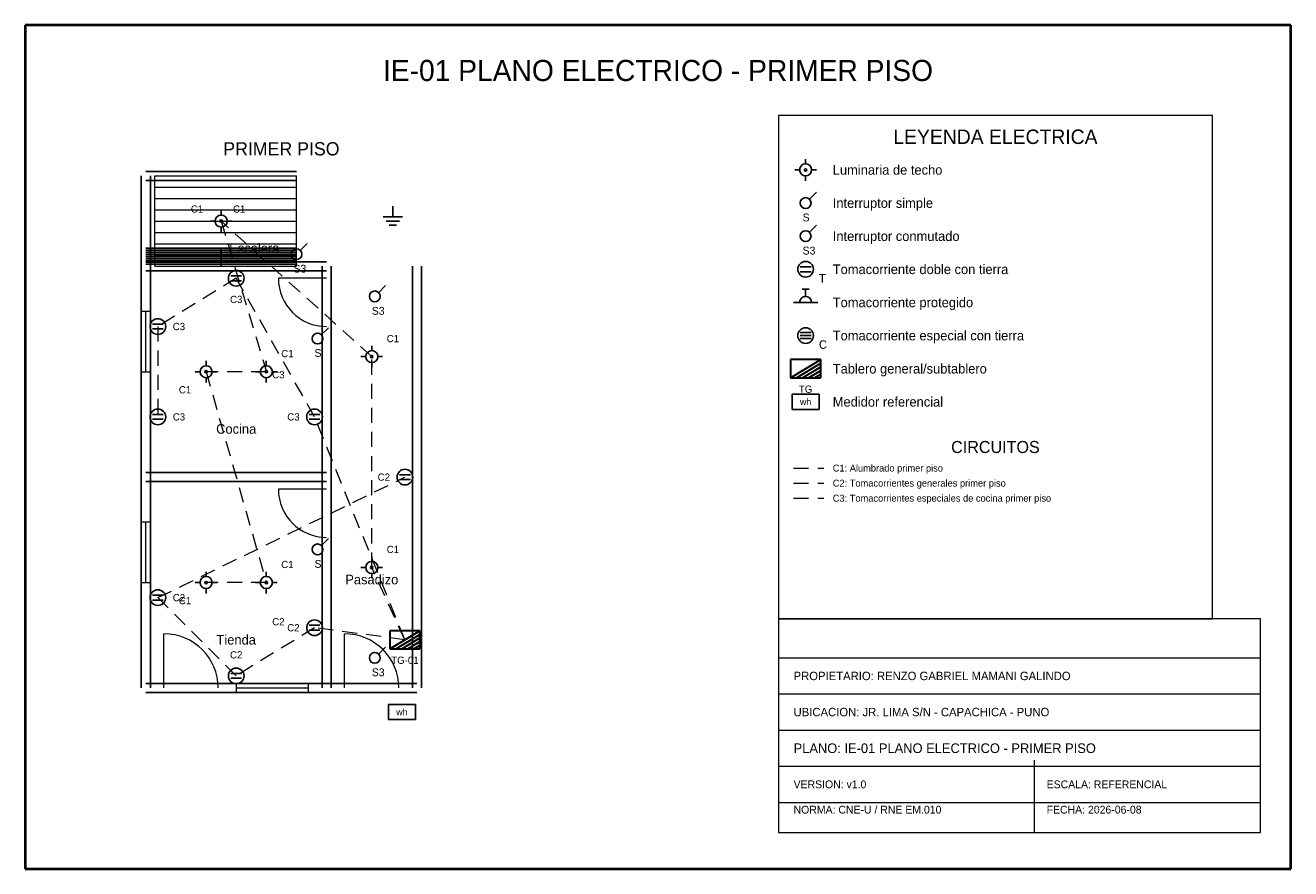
# Model space of a CAD drawing. Header units: metres. Extents: x -1 to 20, y -1 to 13.
import ezdxf
from ezdxf.enums import TextEntityAlignment as Align

# ---------------------------------------------------------------- set-up
doc = ezdxf.new("R2010")
doc.units = ezdxf.units.M
doc.linetypes.add('DASHED', pattern=[0.4, 0.25, -0.15])
for name, color, linetype, lineweight, true_color in [('ARQ_ESCALERAS', 7, 'CONTINUOUS', 15, 0x787878), ('ARQ_MUROS', 7, 'CONTINUOUS', 25, 0x141414), ('ARQ_PUERTAS', 7, 'CONTINUOUS', 15, 0x787878), ('ARQ_TEXTOS', 7, 'CONTINUOUS', 13, 0x787878), ('ARQ_VENTANAS', 7, 'CONTINUOUS', 15, 0x1496aa), ('ELEC_CIRCUITO_C1', 7, 'DASHED', 20, 0xdc7d19), ('ELEC_CIRCUITO_C2', 7, 'DASHED', 20, 0x2355b4), ('ELEC_CIRCUITO_C3', 7, 'DASHED', 20, 0xc81e1e), ('ELEC_INTERRUPTORES', 7, 'CONTINUOUS', 25, 0xdc7d19), ('ELEC_LEYENDA', 7, 'CONTINUOUS', 18, 0x141414), ('ELEC_LUMINARIAS', 7, 'CONTINUOUS', 25, 0xdc7d19), ('ELEC_MEDIDOR', 7, 'CONTINUOUS', 25, 0x1e8246), ('ELEC_PUESTA_TIERRA', 7, 'CONTINUOUS', 25, 0x1e8246), ('ELEC_ROTULO', 7, 'CONTINUOUS', 20, 0x141414), ('ELEC_TABLEROS', 7, 'CONTINUOUS', 30, 0xc81e1e), ('ELEC_TEXTOS', 7, 'CONTINUOUS', 13, 0x141414), ('ELEC_TOMACORRIENTES', 7, 'CONTINUOUS', 25, 0x2355b4), ('MARCO', 7, 'CONTINUOUS', 40, 0x141414)]:
    doc.layers.add(name, color=color, linetype=linetype, lineweight=lineweight, true_color=true_color)

msp = doc.modelspace()

# ---------------------------------------------------------------- linework, layer by layer
at = {"layer": 'ARQ_ESCALERAS'}
for p, q in [((1.15, 9), (1.15, 10.5)), ((1.15, 10.5), (3.5, 10.5)), ((3.5, 9), (3.5, 10.5)), ((1.15, 10.312), (3.5, 10.312)), ((1.15, 10.125), (3.5, 10.125)), ((1.15, 9.938), (3.5, 9.938)), ((1.15, 9.75), (3.5, 9.75)), ((1.15, 9.562), (3.5, 9.562)), ((1.15, 9.375), (3.5, 9.375)), ((1.15, 9.188), (3.5, 9.188)), ((1.15, 9), (3.5, 9))]:
    msp.add_line(p, q, dxfattribs=at)
at = {"layer": 'ARQ_MUROS'}
for p, q in [((0.925, 9), (0.925, 10.5)), ((1, 10.575), (3.5, 10.575)), ((1.075, 9), (1.075, 10.5)), ((1, 10.425), (3.5, 10.425)), ((1, 9.3), (3.5, 9.3)), ((1, 9.267), (2.25, 9.267)), ((2.25, 9), (2.25, 9.3)), ((2.25, 9.267), (3.5, 9.267)), ((1, 9.233), (2.25, 9.233)), ((1, 9.2), (2.25, 9.2)), ((1, 9.167), (2.25, 9.167)), ((1, 9.133), (2.25, 9.133)), ((1, 9.1), (2.25, 9.1)), ((1, 9.075), (4, 9.075)), ((1, 9.075), (3.5, 9.075)), ((1, 9.067), (2.25, 9.067)), ((1, 9.033), (2.25, 9.033)), ((2.25, 9.233), (3.5, 9.233)), ((2.25, 9.2), (3.5, 9.2)), ((2.25, 9.167), (3.5, 9.167)), ((2.25, 9.133), (3.5, 9.133)), ((2.25, 9.1), (3.5, 9.1)), ((2.25, 9.067), (3.5, 9.067)), ((2.25, 9.033), (3.5, 9.033)), ((0.925, 5.5), (0.925, 9)), ((1, 8.925), (4, 8.925)), ((1, 8.925), (3.5, 8.925)), ((1.075, 5.5), (1.075, 9)), ((3.925, 5.5), (3.925, 9)), ((3.925, 2), (3.925, 9)), ((4.075, 5.5), (4.075, 9)), ((4.075, 2), (4.075, 9)), ((5.425, 2), (5.425, 9)), ((5.575, 2), (5.575, 9)), ((0.925, 2), (0.925, 5.5)), ((1, 5.575), (4, 5.575)), ((1.075, 2), (1.075, 5.5)), ((3.925, 2), (3.925, 5.5)), ((4.075, 2), (4.075, 5.5)), ((1, 5.425), (4, 5.425)), ((1, 2.075), (4, 2.075)), ((1, 1.925), (4, 1.925)), ((4, 2.075), (5.5, 2.075)), ((4, 1.925), (5.5, 1.925))]:
    msp.add_line(p, q, dxfattribs=at)
at = {"layer": 'ARQ_PUERTAS'}
for p, q in [((4, 8.8), (3.2, 8.8)), ((4, 5.3), (3.2, 5.3)), ((1.3, 2), (1.3, 2.9)), ((4.3, 2), (4.3, 2.9))]:
    msp.add_line(p, q, dxfattribs=at)
for centre, radius, start, end in [((4, 8.8), 0.8, 180, -90), ((4, 5.3), 0.8, 180, -90), ((1.3, 2), 0.9, 0, 90), ((4.3, 2), 0.9, 0, 90)]:
    msp.add_arc(centre, radius, start, end, dxfattribs=at)
at = {"layer": 'ARQ_VENTANAS'}
for p, q in [((1.075, 8.25), (0.925, 8.25)), ((0.925, 8.25), (0.925, 7.25)), ((1, 7.25), (1, 8.25)), ((1.075, 7.25), (1.075, 8.25)), ((0.925, 7.25), (1.075, 7.25)), ((1.075, 4.75), (0.925, 4.75)), ((0.925, 4.75), (0.925, 3.75)), ((1, 3.75), (1, 4.75)), ((1.075, 3.75), (1.075, 4.75)), ((0.925, 3.75), (1.075, 3.75)), ((3.7, 2.075), (2.5, 2.075)), ((2.5, 2.075), (2.5, 1.925)), ((2.5, 2), (3.7, 2)), ((2.5, 1.925), (3.7, 1.925)), ((3.7, 1.925), (3.7, 2.075))]:
    msp.add_line(p, q, dxfattribs=at)
at = {"layer": 'ELEC_CIRCUITO_C1', "linetype": 'DASHED', "true_color": 0xdc7d19}
for p, q in [((4.75, 7.5), (2.25, 9.75)), ((2.25, 9.75), (3, 7.25)), ((4.75, 4), (4.75, 7.5)), ((3, 7.25), (2, 7.25)), ((2, 7.25), (3, 3.75)), ((11.75, 5.65), (12.25, 5.65)), ((5.3, 2.8), (4.75, 4)), ((3, 3.75), (2, 3.75))]:
    msp.add_line(p, q, dxfattribs=at)
at = {"layer": 'ELEC_CIRCUITO_C2', "linetype": 'DASHED', "true_color": 0x2355b4}
for p, q in [((1.2, 3.5), (5.3, 5.5)), ((11.75, 5.4), (12.25, 5.4)), ((2.5, 2.2), (1.2, 3.5)), ((3.8, 3), (2.5, 2.2)), ((5.3, 2.8), (3.8, 3))]:
    msp.add_line(p, q, dxfattribs=at)
at = {"layer": 'ELEC_CIRCUITO_C3', "linetype": 'DASHED', "true_color": 0xc81e1e}
for p, q in [((2.5, 8.8), (1.2, 8)), ((3.8, 6.5), (2.5, 8.8)), ((1.2, 8), (1.2, 6.5)), ((5.3, 2.8), (3.8, 6.5)), ((11.75, 5.15), (12.25, 5.15))]:
    msp.add_line(p, q, dxfattribs=at)
at = {"layer": 'ELEC_INTERRUPTORES', "true_color": 0xdc7d19}
for p, q in [((12.01, 10.11), (12.13, 10.23)), ((12.01, 9.56), (12.13, 9.68)), ((3.56, 9.26), (3.68, 9.38)), ((4.86, 8.56), (4.98, 8.68)), ((3.91, 7.86), (4.03, 7.98)), ((3.91, 4.36), (4.03, 4.48)), ((4.86, 2.56), (4.98, 2.68))]:
    msp.add_line(p, q, dxfattribs=at)
for centre in [(11.95, 10.05), (11.95, 9.5), (3.5, 9.2), (4.8, 8.5), (3.85, 7.8), (3.85, 4.3), (4.8, 2.5)]:
    msp.add_circle(centre, 0.09, dxfattribs=at)
at = {"layer": 'ELEC_LEYENDA', "true_color": 0x141414}
for p, q in [((18.7, 11.5), (11.5, 11.5)), ((11.5, 11.5), (11.5, 3.15)), ((18.7, 3.15), (18.7, 11.5)), ((11.5, 3.15), (18.7, 3.15))]:
    msp.add_line(p, q, dxfattribs=at)
at = {"layer": 'ELEC_LUMINARIAS', "true_color": 0xdc7d19}
for p, q in [((11.95, 10.7), (11.95, 10.78)), ((11.85, 10.6), (11.77, 10.6)), ((11.95, 10.5), (11.95, 10.42)), ((12.05, 10.6), (12.13, 10.6)), ((2.25, 9.85), (2.25, 9.93)), ((2.15, 9.75), (2.07, 9.75)), ((2.35, 9.75), (2.43, 9.75)), ((2.25, 9.65), (2.25, 9.57)), ((4.75, 7.6), (4.75, 7.68)), ((2, 7.35), (2, 7.43)), ((3, 7.35), (3, 7.43)), ((4.65, 7.5), (4.57, 7.5)), ((4.75, 7.4), (4.75, 7.32)), ((4.85, 7.5), (4.93, 7.5)), ((1.9, 7.25), (1.82, 7.25)), ((2, 7.15), (2, 7.07)), ((2.1, 7.25), (2.18, 7.25)), ((2.9, 7.25), (2.82, 7.25)), ((3, 7.15), (3, 7.07)), ((3.1, 7.25), (3.18, 7.25)), ((4.65, 4), (4.57, 4)), ((4.75, 4.1), (4.75, 4.18)), ((4.85, 4), (4.93, 4)), ((2, 3.85), (2, 3.93)), ((3, 3.85), (3, 3.93)), ((4.75, 3.9), (4.75, 3.82)), ((1.9, 3.75), (1.82, 3.75)), ((2, 3.65), (2, 3.57)), ((2.1, 3.75), (2.18, 3.75)), ((2.9, 3.75), (2.82, 3.75)), ((3, 3.65), (3, 3.57)), ((3.1, 3.75), (3.18, 3.75))]:
    msp.add_line(p, q, dxfattribs=at)
for centre, radius in [((11.95, 10.6), 0.1), ((11.95, 10.6), 0.02), ((2.25, 9.75), 0.1), ((2.25, 9.75), 0.02), ((4.75, 7.5), 0.1), ((2, 7.25), 0.1), ((3, 7.25), 0.1), ((4.75, 7.5), 0.02), ((2, 7.25), 0.02), ((3, 7.25), 0.02), ((4.75, 4), 0.1), ((4.75, 4), 0.02), ((2, 3.75), 0.1), ((3, 3.75), 0.1), ((2, 3.75), 0.02), ((3, 3.75), 0.02)]:
    msp.add_circle(centre, radius, dxfattribs=at)
at = {"layer": 'ELEC_MEDIDOR', "true_color": 0x1e8246}
for p, q in [((12.175, 6.875), (11.725, 6.875)), ((11.725, 6.875), (11.725, 6.625)), ((12.175, 6.625), (12.175, 6.875)), ((11.725, 6.625), (12.175, 6.625)), ((5.475, 1.725), (5.025, 1.725)), ((5.025, 1.725), (5.025, 1.475)), ((5.475, 1.475), (5.475, 1.725)), ((5.025, 1.475), (5.475, 1.475))]:
    msp.add_line(p, q, dxfattribs=at)
at = {"layer": 'ELEC_PUESTA_TIERRA', "true_color": 0x1e8246}
for p, q in [((5.1, 10), (5.1, 9.82)), ((4.94, 9.82), (5.26, 9.82)), ((4.99, 9.75), (5.21, 9.75)), ((5.04, 9.68), (5.16, 9.68))]:
    msp.add_line(p, q, dxfattribs=at)
at = {"layer": 'ELEC_ROTULO', "true_color": 0x141414}
for p, q in [((19.5, 3.15), (11.5, 3.15)), ((11.5, 3.15), (11.5, -0.4)), ((19.5, -0.4), (19.5, 3.15)), ((11.5, 2.5), (19.5, 2.5)), ((11.5, 1.9), (19.5, 1.9)), ((11.5, 1.3), (19.5, 1.3)), ((11.5, 0.7), (19.5, 0.7)), ((15.75, -0.4), (15.75, 0.8)), ((11.5, 0.1), (19.5, 0.1)), ((11.5, -0.4), (19.5, -0.4))]:
    msp.add_line(p, q, dxfattribs=at)
at = {"layer": 'ELEC_TABLEROS', "true_color": 0xc81e1e}
for p, q in [((12.2, 7.45), (11.7, 7.45)), ((11.7, 7.45), (11.7, 7.15)), ((11.7, 7.15), (12.2, 7.45)), ((11.8, 7.15), (12.2, 7.39)), ((12.2, 7.15), (12.2, 7.45)), ((12.2, 7.15), (12.2, 7.45)), ((11.7, 7.15), (12.2, 7.15)), ((11.7, 7.15), (12.2, 7.15)), ((11.9, 7.15), (12.2, 7.33)), ((12, 7.15), (12.2, 7.27)), ((12.1, 7.15), (12.2, 7.21)), ((5.55, 2.95), (5.05, 2.95)), ((5.05, 2.95), (5.05, 2.65)), ((5.05, 2.65), (5.55, 2.95)), ((5.55, 2.65), (5.55, 2.95)), ((5.55, 2.65), (5.55, 2.95)), ((5.15, 2.65), (5.55, 2.89)), ((5.25, 2.65), (5.55, 2.83)), ((5.35, 2.65), (5.55, 2.77)), ((5.05, 2.65), (5.55, 2.65)), ((5.05, 2.65), (5.55, 2.65)), ((5.45, 2.65), (5.55, 2.71))]:
    msp.add_line(p, q, dxfattribs=at)
at = {"layer": 'ELEC_TOMACORRIENTES', "true_color": 0xc81e1e}
for p, q in [((2.41, 8.84), (2.59, 8.84)), ((2.41, 8.76), (2.59, 8.76)), ((1.11, 8.04), (1.29, 8.04)), ((1.11, 7.96), (1.29, 7.96)), ((11.86, 7.9), (12.04, 7.9)), ((11.86, 7.85), (12.04, 7.85)), ((11.86, 7.8), (12.04, 7.8)), ((1.11, 6.54), (1.29, 6.54)), ((3.71, 6.54), (3.89, 6.54)), ((1.11, 6.46), (1.29, 6.46)), ((3.71, 6.46), (3.89, 6.46))]:
    msp.add_line(p, q, dxfattribs=at)
at = {"layer": 'ELEC_TOMACORRIENTES', "true_color": 0x2355b4}
for p, q in [((11.86, 8.99), (12.04, 8.99)), ((11.86, 8.91), (12.04, 8.91)), ((11.89, 8.62), (12.01, 8.62)), ((11.95, 8.5), (11.95, 8.62)), ((11.75, 8.4), (12.15, 8.4)), ((5.21, 5.54), (5.39, 5.54)), ((5.21, 5.46), (5.39, 5.46)), ((1.11, 3.54), (1.29, 3.54)), ((1.11, 3.46), (1.29, 3.46)), ((3.71, 3.04), (3.89, 3.04)), ((3.71, 2.96), (3.89, 2.96)), ((2.41, 2.24), (2.59, 2.24)), ((2.41, 2.16), (2.59, 2.16))]:
    msp.add_line(p, q, dxfattribs=at)
for centre in [(11.95, 8.95), (5.3, 5.5), (1.2, 3.5), (3.8, 3), (2.5, 2.2)]:
    msp.add_circle(centre, 0.13, dxfattribs=at)
at = {"layer": 'ELEC_TOMACORRIENTES', "true_color": 0xc81e1e}
for centre in [(2.5, 8.8), (1.2, 8), (11.95, 7.85), (1.2, 6.5), (3.8, 6.5)]:
    msp.add_circle(centre, 0.13, dxfattribs=at)
at = {"layer": 'ELEC_TOMACORRIENTES', "true_color": 0x2355b4}
msp.add_arc((11.95, 8.4), 0.1, 0, 180, dxfattribs=at)
at = {"layer": 'MARCO', "true_color": 0x141414}
for p, q in [((20, 13), (-1, 13)), ((-1, 13), (-1, -1)), ((20, -1), (20, 13)), ((-1, -1), (20, -1))]:
    msp.add_line(p, q, dxfattribs=at)

# ---------------------------------------------------------------- texts
at = {"layer": 'ARQ_TEXTOS'}
for s, p in [('Escalera', (2.8, 9.3)), ('Cocina', (2.5, 6.3)), ('Pasadizo', (4.75, 3.8)), ('Tienda', (2.5, 2.8))]:
    msp.add_text(s, height=0.16, dxfattribs=at).set_placement(p, align=Align.MIDDLE_CENTER)
at = {"layer": 'ELEC_INTERRUPTORES'}
for s, p in [('S', (11.9, 9.81)), ('S3', (11.9, 9.26)), ('S3', (3.45, 8.96)), ('S3', (4.75, 8.26)), ('S', (3.8, 7.56)), ('S', (3.8, 4.06)), ('S3', (4.75, 2.26))]:
    msp.add_text(s, height=0.13, dxfattribs=at).set_placement(p, align=Align.MIDDLE_LEFT)
at = {"layer": 'ELEC_LEYENDA'}
for s, height, p in [('LEYENDA ELECTRICA', 0.24, (15.1, 11.15)), ('CIRCUITOS', 0.2, (15.1, 6))]:
    msp.add_text(s, height=height, dxfattribs=at).set_placement(p, align=Align.MIDDLE_CENTER)
for s, height, p in [('Luminaria de techo', 0.16, (12.4, 10.6)), ('Interruptor simple', 0.16, (12.4, 10.05)), ('Interruptor conmutado', 0.16, (12.4, 9.5)), ('Tomacorriente doble con tierra', 0.16, (12.4, 8.95)), ('Tomacorriente protegido', 0.16, (12.4, 8.4)), ('Tomacorriente especial con tierra', 0.16, (12.4, 7.85)), ('Tablero general/subtablero', 0.16, (12.4, 7.3)), ('Medidor referencial', 0.16, (12.4, 6.75)), ('C1: Alumbrado primer piso', 0.115, (12.4, 5.65)), ('C2: Tomacorrientes generales primer piso', 0.115, (12.4, 5.4)), ('C3: Tomacorrientes especiales de cocina primer piso', 0.115, (12.4, 5.15))]:
    msp.add_text(s, height=height, dxfattribs=at).set_placement(p, align=Align.MIDDLE_LEFT)
at = {"layer": 'ELEC_MEDIDOR'}
for p in [(11.95, 6.75), (5.25, 1.6)]:
    msp.add_text('wh', height=0.11, dxfattribs=at).set_placement(p, align=Align.MIDDLE_CENTER)
at = {"layer": 'ELEC_ROTULO'}
msp.add_text('IE-01 PLANO ELECTRICO - PRIMER PISO', height=0.35, dxfattribs=at).set_placement((9.5, 12.25), align=Align.MIDDLE_CENTER)
for s, height, p in [('PROPIETARIO: RENZO GABRIEL MAMANI GALINDO', 0.14, (11.75, 2.2)), ('UBICACION: JR. LIMA S/N - CAPACHICA - PUNO', 0.14, (11.75, 1.6)), ('PLANO: IE-01 PLANO ELECTRICO - PRIMER PISO', 0.16, (11.75, 1)), ('VERSION: v1.0', 0.13, (11.75, 0.4)), ('ESCALA: REFERENCIAL', 0.13, (15.95, 0.4)), ('NORMA: CNE-U / RNE EM.010', 0.13, (11.75, -0.02)), ('FECHA: 2026-06-08', 0.13, (15.95, -0.02))]:
    msp.add_text(s, height=height, dxfattribs=at).set_placement(p, align=Align.MIDDLE_LEFT)
at = {"layer": 'ELEC_TABLEROS'}
for s, p in [('TG', (11.95, 6.96)), ('TG-01', (5.3, 2.46))]:
    msp.add_text(s, height=0.12, dxfattribs=at).set_placement(p, align=Align.MIDDLE_CENTER)
at = {"layer": 'ELEC_TEXTOS'}
for s, height, p in [('PRIMER PISO', 0.22, (3.25, 10.95)), ('C1', 0.12, (1.85, 9.95)), ('C1', 0.12, (2.55, 9.95)), ('C3', 0.12, (2.5, 8.45)), ('C3', 0.12, (1.55, 8)), ('C1', 0.12, (5.1, 7.8)), ('C1', 0.12, (3.35, 7.55)), ('C3', 0.12, (3.2, 7.2)), ('C1', 0.12, (1.65, 6.95)), ('C3', 0.12, (1.55, 6.5)), ('C3', 0.12, (3.45, 6.5)), ('C2', 0.12, (4.95, 5.5)), ('C1', 0.12, (5.1, 4.3)), ('C1', 0.12, (3.35, 4.05)), ('C2', 0.12, (1.55, 3.5)), ('C1', 0.12, (1.65, 3.45)), ('C2', 0.12, (3.2, 3.1)), ('C2', 0.12, (3.45, 3)), ('C2', 0.12, (2.5, 2.55))]:
    msp.add_text(s, height=height, dxfattribs=at).set_placement(p, align=Align.MIDDLE_CENTER)
at = {"layer": 'ELEC_TOMACORRIENTES'}
for s, p in [('T', (12.17, 8.8)), ('C', (12.17, 7.7))]:
    msp.add_text(s, height=0.14, dxfattribs=at).set_placement(p, align=Align.MIDDLE_LEFT)

doc.saveas('drawing.dxf')
